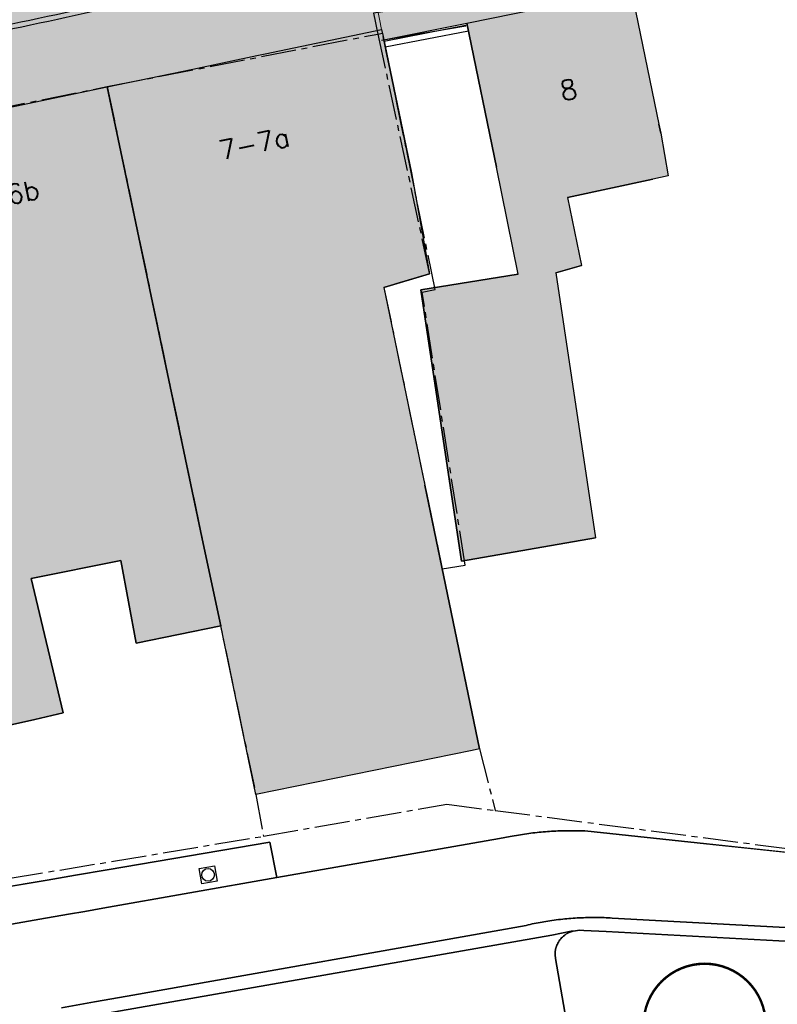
# Model space of a CAD drawing. Header units: metres. Extents: x 202922 to 203755, y 348928 to 349702.
# Tile 32 of 256: x 203250 to 203281, y 349304 to 349344. Entities that reach past the tile are written whole.
import ezdxf
from ezdxf.enums import TextEntityAlignment as Align

# ---------------------------------------------------------------- set-up
doc = ezdxf.new("R2010")
doc.units = ezdxf.units.M
doc.linetypes.add('1-200 CENTER', pattern=[4.28625, 2.8575, -0.47625, 0.47625, -0.47625])
doc.linetypes.add('1-200 DASHDOT', pattern=[2.54, 1.27, -0.635, 0, -0.635])
for name, color, linetype in [('bgt.onbegroeidterreindeel', 252, 'Continuous'), ('PH-BEST-BEBOUWING', 1, 'Continuous'), ('PH-BEST-BEBOUWING-ARCERING', 254, 'Continuous'), ('PH-BEST-BEGROEIIING', 252, 'Continuous'), ('PH-BEST-HUISNUMMER', 7, 'Continuous'), ('PH-BEST-INDACTIEF INGETEKEND', 35, '1-200 DASHDOT'), ('PH-BEST-KADASTRALE-GRENS', 240, '1-200 CENTER'), ('PH-BEST-WEGDEEL', 253, 'Continuous'), ('PH-INM-BOOM-HANDHAVEN', 96, 'Continuous'), ('PH-INM-KANTVERHARDING', 253, 'Continuous'), ('PH-NIEUW-BAND-20-30', 210, 'Continuous'), ('PH-NIEUW-BAND-ARCERING', 143, 'Continuous')]:
    doc.layers.add(name, color=color, linetype=linetype)
doc.layers.add('PH-BEST-PUTRAND', color=12, linetype='Continuous', lineweight=25)
doc.layers.add('PH-NIEUW-OPSLUITBAND-6', color=30, linetype='Continuous', lineweight=30)
doc.layers.add('PH-NIEUW-SBS-DF-HALFSTEENSVERBAND-ROOD-BRUIN-TROTTOIR (GROTER 3)', color=7, linetype='Continuous', lineweight=5, true_color=0x572d2d)
doc.layers.add('PH-NIEUW-SBS-KF-ROOD-BRUIN- KEPERVERBAND RIJWEG', color=7, linetype='Continuous', lineweight=5, true_color=0x572d2d)
doc.styles.add('ROMANS', font='romans.shx')
doc.linetypes.add('1-200 BLOKHAAG', pattern='A,0,-0.035,[1,Gras.shx,S=5,R=0,X=0,Y=0.0025],-0.475', length=0.51)

# ---------------------------------------------------------------- blocks, each defined once
blk = doc.blocks.new('Putdeksel')
for p, q in [((-0.32, 0.32), (0.32, 0.32)), ((-0.32, -0.32), (-0.32, 0.32)), ((0.32, 0.32), (0.32, -0.32)), ((0.32, -0.32), (-0.32, -0.32))]:
    blk.add_line(p, q)
blk.add_circle((0, 0), 0.26)
blk = doc.blocks.new('*U17')
at = {"const_width": 0.1}
blk.add_lwpolyline([(-2.5, 0.004, 0.990403), (2.5, 0.03, 0.990403), (-2.5, 0.018)], format="xyb", dxfattribs=at)
at = {"linetype": 'Continuous', "const_width": 0.15}
blk.add_lwpolyline([(-0.075, 0, 1), (0.075, 0, 1)], format="xyb", close=True, dxfattribs=at)

msp = doc.modelspace()

# ---------------------------------------------------------------- hatches: boundary and pattern name
at = {"layer": 'PH-BEST-BEBOUWING-ARCERING'}
for points in [[(203274.84, 349345.01), (203268.12, 349343.63), (203269.33, 349337.75), (203270.222, 349333.366), (203266.232, 349332.732), (203267.903, 349321.624), (203273.375, 349322.589), (203271.751, 349333.427), (203272.805, 349333.718), (203272.234, 349336.5), (203275.718, 349337.254), (203276.348, 349337.391), (203276.05, 349339.13), (203275.974, 349339.501)], [(203265.86, 349337.51), (203264.691, 349343.091), (203264.63, 349343.38), (203259.876, 349342.382), (203259.534, 349342.311), (203256.906, 349341.759), (203253.413, 349341.026), (203257.336, 349322.349), (203258.057, 349318.988), (203259.492, 349312.081), (203268.341, 349313.89), (203268.629, 349313.949), (203266.4, 349324.737), (203264.729, 349332.822), (203266.589, 349333.378)], [(203253.413, 349341.026), (203244.245, 349339.103), (203242.42, 349338.72), (203242.353, 349338.705), (203244.478, 349329.188), (203245.983, 349322.216), (203246.435, 349322.313), (203247.931, 349314.588), (203250.454, 349315.16), (203251.613, 349315.423), (203250.302, 349320.92), (203253.964, 349321.664), (203254.6, 349318.272), (203258.057, 349318.988), (203257.336, 349322.349)]]:
    msp.add_hatch(color=256, dxfattribs=at).paths.add_polyline_path(points)
at = {"layer": 'PH-NIEUW-BAND-ARCERING', "ltscale": 0.2, "transparency": 33554687}
h = msp.add_hatch(color=256, dxfattribs=at)
h.dxf.hatch_style = 1
h.paths.add_polyline_path([(203222.487, 349341.498, 0.028188), (203267.724, 349348.113), (203267.785, 349347.819, -0.028188), (203222.514, 349341.199, 0.478868), (203217.582, 349333.813), (203226.033, 349306.917), (203225.752, 349306.828), (203217.296, 349333.722, -0.478933)])
at = {"layer": 'PH-NIEUW-SBS-DF-HALFSTEENSVERBAND-ROOD-BRUIN-TROTTOIR (GROTER 3)'}
h = msp.add_hatch(dxfattribs=at)
h.set_pattern_fill('AR-B816', color=256, scale=0.0006, angle=102)
h.set_pattern_definition([(102, (0, 0), (-0.11925575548, -0.025348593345), []), (192, (0, 0), (-0.093907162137, -0.144604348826), [0.12192, -0.12192])])
h.paths.add_polyline_path([(203292.97, 349348.81), (203292.141, 349352.835), (203282.476, 349350.844), (203282.658, 349349.963), (203267.966, 349346.937), (203267.785, 349347.818), (203263.917, 349347.048), (203264.63, 349343.38), (203264.691, 349343.091), (203264.72, 349342.952), (203268.12, 349343.63), (203274.84, 349345.01), (203276.645, 349345.391), (203283.8, 349346.9)])
h = msp.add_hatch(dxfattribs=at)
h.set_pattern_fill('AR-B816', color=256, scale=0.0006, angle=100)
h.set_pattern_definition([(100, (0, 0), (-0.120067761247, -0.02117118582), []), (190, (0, 0), (-0.098896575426, -0.14123894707), [0.12192, -0.12192])])
edge = h.paths.add_edge_path()
edge.add_line((203217.814, 349333.074), (203223.395, 349334.336))
edge.add_line((203223.395, 349334.336), (203223.4, 349334.343))
edge.add_line((203223.4, 349334.343), (203223.435, 349334.345))
edge.add_line((203223.435, 349334.345), (203224.037, 349334.483))
edge.add_line((203224.037, 349334.483), (203234.09, 349336.79))
edge.add_line((203234.09, 349336.79), (203234.943, 349336.988))
edge.add_line((203234.943, 349336.988), (203242.396, 349338.715))
edge.add_line((203242.396, 349338.715), (203244.245, 349339.103))
edge.add_line((203244.245, 349339.103), (203253.413, 349341.026))
edge.add_line((203253.413, 349341.026), (203256.906, 349341.759))
edge.add_line((203256.906, 349341.759), (203259.534, 349342.311))
edge.add_line((203259.534, 349342.311), (203259.876, 349342.382))
edge.add_line((203259.876, 349342.382), (203264.63, 349343.38))
edge.add_line((203264.63, 349343.38), (203263.917, 349347.048))
edge.add_arc((203186.486, 349745.698), 406.1, 275.08974, 280.99188, ccw=False)
edge.add_arc((203223.02, 349335.522), 5.7, 95.0897, 197.4429)
edge.add_line((203217.582, 349333.813), (203217.814, 349333.074))
at = {"layer": 'PH-NIEUW-SBS-KF-ROOD-BRUIN- KEPERVERBAND RIJWEG'}
h = msp.add_hatch(dxfattribs=at)
h.set_pattern_fill('AR-HBONE', color=256, scale=0.002)
h.paths.add_polyline_path([(203320.389, 349358.959), (203319.219, 349364.64), (203267.175, 349353.921, -0.028658), (203221.847, 349347.264), (203222.361, 349341.472, 0.028786), (203267.893, 349348.147)])

# ---------------------------------------------------------------- linework, layer by layer
at = {"layer": 'bgt.onbegroeidterreindeel'}
for p, q in [((203268.12, 349343.63), (203269.33, 349337.75)), ((203265.86, 349337.51), (203264.691, 349343.091)), ((203276.05, 349339.13), (203275.974, 349339.501)), ((203272.234, 349336.5), (203275.718, 349337.254)), ((203271.751, 349333.427), (203272.805, 349333.718)), ((203264.729, 349332.822), (203266.589, 349333.378)), ((203270.222, 349333.366), (203266.232, 349332.732)), ((203266.232, 349332.732), (203267.903, 349321.624)), ((203268.629, 349313.949), (203266.4, 349324.737)), ((203267.903, 349321.624), (203273.375, 349322.589)), ((203250.302, 349320.92), (203253.964, 349321.664)), ((203253.964, 349321.664), (203254.6, 349318.272)), ((203251.613, 349315.423), (203250.302, 349320.92)), ((203254.6, 349318.272), (203258.057, 349318.988)), ((203250.454, 349315.16), (203251.613, 349315.423)), ((203247.931, 349314.588), (203250.454, 349315.16)), ((203270.903, 349310.521), (203270.818, 349310.511)), ((203270.988, 349310.531), (203270.903, 349310.521)), ((203271.073, 349310.54), (203270.988, 349310.531)), ((203271.158, 349310.548), (203271.073, 349310.54)), ((203271.243, 349310.556), (203271.158, 349310.548)), ((203271.328, 349310.563), (203271.243, 349310.556)), ((203271.413, 349310.569), (203271.328, 349310.563)), ((203271.498, 349310.575), (203271.413, 349310.569)), ((203271.583, 349310.581), (203271.498, 349310.575)), ((203271.668, 349310.586), (203271.583, 349310.581)), ((203271.753, 349310.59), (203271.668, 349310.586)), ((203271.839, 349310.594), (203271.753, 349310.59)), ((203271.924, 349310.597), (203271.839, 349310.594)), ((203272.006, 349310.6), (203271.924, 349310.597)), ((203272.089, 349310.602), (203272.006, 349310.6)), ((203272.171, 349310.604), (203272.089, 349310.602)), ((203272.254, 349310.605), (203272.171, 349310.604)), ((203272.336, 349310.606), (203272.254, 349310.605)), ((203272.419, 349310.606), (203272.336, 349310.606)), ((203272.507, 349310.605), (203272.419, 349310.606)), ((203272.596, 349310.604), (203272.507, 349310.605)), ((203272.684, 349310.602), (203272.596, 349310.604)), ((203272.772, 349310.6), (203272.684, 349310.602)), ((203272.86, 349310.597), (203272.772, 349310.6)), ((203272.948, 349310.594), (203272.86, 349310.597)), ((203277.919, 349310.074), (203272.948, 349310.594)), ((203260.067, 349310.136), (203253.404, 349309.003)), ((203260.349, 349308.686), (203260.067, 349310.136)), ((203269.457, 349310.29), (203260.349, 349308.686)), ((203269.891, 349310.366), (203269.457, 349310.29)), ((203269.975, 349310.382), (203269.891, 349310.366)), ((203270.059, 349310.397), (203269.975, 349310.382)), ((203270.143, 349310.412), (203270.059, 349310.397)), ((203270.227, 349310.426), (203270.143, 349310.412)), ((203270.312, 349310.44), (203270.227, 349310.426)), ((203270.396, 349310.453), (203270.312, 349310.44)), ((203270.48, 349310.466), (203270.396, 349310.453)), ((203270.565, 349310.478), (203270.48, 349310.466)), ((203270.649, 349310.49), (203270.565, 349310.478)), ((203270.734, 349310.501), (203270.649, 349310.49)), ((203270.818, 349310.511), (203270.734, 349310.501)), ((203282.58, 349309.574), (203277.919, 349310.074)), ((203253.404, 349309.003), (203252.108, 349308.782)), ((203250.959, 349308.587), (203248.895, 349308.236)), ((203252.108, 349308.782), (203250.959, 349308.587))]:
    msp.add_line(p, q, dxfattribs=at)
at = {"layer": 'PH-BEST-BEBOUWING'}
for points in [[(203276.05, 349339.13), (203276.348, 349337.391), (203275.718, 349337.254), (203272.234, 349336.5), (203272.805, 349333.718), (203271.751, 349333.427), (203273.375, 349322.589), (203267.903, 349321.624), (203266.232, 349332.732), (203270.222, 349333.366), (203269.33, 349337.75), (203268.12, 349343.63), (203274.84, 349345.01), (203275.974, 349339.501), (203276.05, 349339.13)], [(203253.413, 349341.026), (203256.906, 349341.759), (203259.534, 349342.311), (203259.876, 349342.382), (203264.63, 349343.38), (203264.691, 349343.091), (203265.86, 349337.51), (203266.589, 349333.378), (203264.729, 349332.822), (203266.4, 349324.737), (203268.629, 349313.949), (203268.341, 349313.89), (203259.492, 349312.081), (203258.057, 349318.988), (203257.336, 349322.349), (203253.413, 349341.026)], [(203242.353, 349338.705), (203242.42, 349338.72), (203244.245, 349339.103), (203253.413, 349341.026), (203257.336, 349322.349), (203258.057, 349318.988), (203254.6, 349318.272), (203253.964, 349321.664), (203250.302, 349320.92), (203251.613, 349315.423), (203250.454, 349315.16), (203247.931, 349314.588), (203246.435, 349322.313), (203245.983, 349322.216), (203244.478, 349329.188), (203242.353, 349338.705)]]:
    msp.add_lwpolyline(points, close=True, dxfattribs=at)
at = {"layer": 'PH-BEST-BEGROEIIING'}
msp.add_lwpolyline([(203272.549, 349300.752), (203271.748, 349305.383), (203271.723, 349305.53), (203271.724, 349305.568), (203271.726, 349305.605), (203271.729, 349305.643), (203271.734, 349305.68), (203271.74, 349305.717), (203271.747, 349305.754), (203271.758, 349305.797), (203271.77, 349305.84), (203271.785, 349305.882), (203271.801, 349305.923), (203271.82, 349305.964), (203271.84, 349306.003), (203271.866, 349306.049), (203271.894, 349306.094), (203271.925, 349306.137), (203271.958, 349306.179), (203271.994, 349306.218), (203272.031, 349306.256), (203272.075, 349306.296), (203272.122, 349306.334), (203272.171, 349306.368), (203272.222, 349306.399), (203272.275, 349306.428), (203272.329, 349306.453), (203272.349, 349306.461), (203272.37, 349306.469), (203272.386, 349306.475), (203272.402, 349306.481), (203272.418, 349306.486), (203272.434, 349306.491), (203272.451, 349306.496), (203272.467, 349306.5), (203272.733, 349306.533), (203272.903, 349306.524), (203273.815, 349306.476), (203281.892, 349306.051)], dxfattribs=at)
at = {"layer": 'PH-BEST-INDACTIEF INGETEKEND', "linetype": '1-200 BLOKHAAG', "flags": 128}
msp.add_lwpolyline([(203264.78, 349342.665), (203268.183, 349343.324)], dxfattribs=at)
at = {"layer": 'PH-BEST-KADASTRALE-GRENS', "ltscale": 0.5}
for p, q in [((203253.41, 349341.043), (203264.477, 349343.191)), ((203264.477, 349343.191), (203264.669, 349343.229)), ((203242.332, 349338.798), (203253.41, 349341.043)), ((203267.107, 349321.312), (203268.049, 349321.463)), ((203269.282, 349311.432), (203286.165, 349309.231)), ((203249.36, 349308.647), (203259.795, 349310.377))]:
    msp.add_line(p, q, dxfattribs=at)
for points in [[(203283.763, 349346.877), (203264.305, 349344.046), (203264.477, 349343.191)], [(203264.477, 349343.191), (203266.589, 349333.378), (203264.729, 349332.822), (203267.107, 349321.312)], [(203268.049, 349321.463), (203266.293, 349332.632), (203266.821, 349332.743), (203264.669, 349343.229)], [(203253.41, 349341.043), (203259.492, 349312.081), (203259.795, 349310.377)], [(203267.107, 349321.312), (203268.629, 349313.949), (203269.282, 349311.432)], [(203259.795, 349310.377), (203267.302, 349311.686), (203269.282, 349311.432)]]:
    msp.add_lwpolyline(points, dxfattribs=at)
at = {"layer": 'PH-BEST-WEGDEEL'}
for points in [[(203232.308, 349303.75), (203250.658, 349306.98), (203251.833, 349307.187), (203252.491, 349307.303), (203253.237, 349307.434), (203260.349, 349308.686), (203269.457, 349310.29), (203269.891, 349310.366), (203269.975, 349310.382), (203270.059, 349310.397), (203270.143, 349310.412), (203270.227, 349310.426), (203270.312, 349310.44), (203270.396, 349310.453), (203270.48, 349310.466), (203270.565, 349310.478), (203270.649, 349310.49), (203270.734, 349310.501), (203270.818, 349310.511), (203270.903, 349310.521), (203270.988, 349310.531), (203271.073, 349310.54), (203271.158, 349310.548), (203271.243, 349310.556), (203271.328, 349310.563), (203271.413, 349310.569), (203271.498, 349310.575), (203271.583, 349310.581), (203271.668, 349310.586), (203271.753, 349310.59), (203271.839, 349310.594), (203271.924, 349310.597), (203272.006, 349310.6), (203272.089, 349310.602), (203272.171, 349310.604), (203272.254, 349310.605), (203272.336, 349310.606), (203272.419, 349310.606), (203272.507, 349310.605), (203272.596, 349310.604), (203272.684, 349310.602), (203272.772, 349310.6), (203272.86, 349310.597), (203272.948, 349310.594), (203277.919, 349310.074), (203282.58, 349309.574)], [(203281.894, 349306.61), (203274.066, 349307.032), (203273.982, 349307.037), (203273.897, 349307.041), (203273.813, 349307.045), (203273.728, 349307.048), (203273.644, 349307.051), (203273.559, 349307.053), (203273.474, 349307.054), (203273.39, 349307.055), (203273.305, 349307.055), (203273.22, 349307.055), (203273.136, 349307.054), (203273.051, 349307.052), (203272.966, 349307.05), (203272.882, 349307.047), (203272.797, 349307.044), (203272.713, 349307.04), (203272.628, 349307.036), (203272.544, 349307.031), (203272.46, 349307.025), (203272.375, 349307.019), (203272.291, 349307.012), (203272.207, 349307.005), (203272.122, 349306.997), (203272.038, 349306.988), (203271.95, 349306.978), (203271.862, 349306.968), (203271.774, 349306.957), (203271.686, 349306.945), (203271.598, 349306.933), (203271.51, 349306.92), (203271.431, 349306.908), (203271.351, 349306.895), (203271.272, 349306.882), (203271.193, 349306.868), (203271.113, 349306.854), (203271.034, 349306.839), (203270.951, 349306.823), (203270.868, 349306.806), (203270.785, 349306.789), (203270.702, 349306.771), (203270.62, 349306.752), (203270.537, 349306.733), (203254.228, 349303.842), (203252.895, 349303.606), (203251.535, 349303.365)], [(203251.535, 349303.365), (203252.895, 349303.606), (203254.228, 349303.842), (203270.537, 349306.733), (203270.62, 349306.752), (203270.702, 349306.771), (203270.785, 349306.789), (203270.868, 349306.806), (203270.951, 349306.823), (203271.034, 349306.839), (203271.113, 349306.854), (203271.193, 349306.868), (203271.272, 349306.882), (203271.351, 349306.895), (203271.431, 349306.908), (203271.51, 349306.92), (203271.598, 349306.933), (203271.686, 349306.945), (203271.774, 349306.957), (203271.862, 349306.968), (203271.95, 349306.978), (203272.038, 349306.988), (203272.122, 349306.997), (203272.207, 349307.005), (203272.291, 349307.012), (203272.375, 349307.019), (203272.46, 349307.025), (203272.544, 349307.031), (203272.628, 349307.036), (203272.713, 349307.04), (203272.797, 349307.044), (203272.882, 349307.047), (203272.966, 349307.05), (203273.051, 349307.052), (203273.136, 349307.054), (203273.22, 349307.055), (203273.305, 349307.055), (203273.39, 349307.055), (203273.474, 349307.054), (203273.559, 349307.053), (203273.644, 349307.051), (203273.728, 349307.048), (203273.813, 349307.045), (203273.897, 349307.041), (203273.982, 349307.037), (203274.066, 349307.032), (203281.894, 349306.61)], [(203281.892, 349306.051), (203273.815, 349306.476), (203272.903, 349306.524), (203272.733, 349306.533), (203272.467, 349306.5), (203272.38, 349306.489), (203271.6, 349306.334), (203251.62, 349302.833)], [(203251.62, 349302.833), (203271.6, 349306.334), (203272.38, 349306.489), (203272.467, 349306.5), (203272.451, 349306.496), (203272.434, 349306.491), (203272.418, 349306.486), (203272.402, 349306.481), (203272.386, 349306.475), (203272.37, 349306.469), (203272.349, 349306.461), (203272.329, 349306.453), (203272.275, 349306.428), (203272.222, 349306.399), (203272.171, 349306.368), (203272.122, 349306.334), (203272.075, 349306.296), (203272.031, 349306.256), (203271.994, 349306.218), (203271.958, 349306.179), (203271.925, 349306.137), (203271.894, 349306.094), (203271.866, 349306.049), (203271.84, 349306.003), (203271.82, 349305.964), (203271.801, 349305.923), (203271.785, 349305.882), (203271.77, 349305.84), (203271.758, 349305.797), (203271.747, 349305.754), (203271.74, 349305.717), (203271.734, 349305.68), (203271.729, 349305.643), (203271.726, 349305.605), (203271.724, 349305.568), (203271.723, 349305.53), (203271.748, 349305.383), (203272.549, 349300.752)]]:
    msp.add_lwpolyline(points, dxfattribs=at)
msp.add_lwpolyline([(203232.03, 349305.363), (203232.262, 349305.403), (203248.895, 349308.236), (203250.959, 349308.587), (203252.108, 349308.782), (203253.404, 349309.003), (203260.067, 349310.136), (203260.349, 349308.686), (203253.237, 349307.434), (203252.491, 349307.303), (203251.833, 349307.187), (203250.658, 349306.98), (203232.308, 349303.75), (203232.03, 349305.363)], close=True, dxfattribs=at)
at = {"layer": 'PH-INM-KANTVERHARDING', "flags": 128}
for points in [[(203217.025, 349334.585, -0.461272), (203221.482, 349340.772), (203226.933, 349341.138, 0.012257), (203241.12, 349342.292, 0.014651), (203246.946, 349343.132, 0.014836), (203252.785, 349344.328), (203259.827, 349345.789), (203269.789, 349347.841), (203280.366, 349350.022), (203291.686, 349352.366, -0.40296), (203292.316, 349351.992)], [(203217.155, 349334.634), (203217.215, 349334.649, -0.460144), (203221.497, 349340.573), (203226.945, 349340.939, 0.012257), (203241.142, 349342.093, 0.014653), (203246.98, 349342.935, 0.014829), (203252.828, 349344.133), (203259.868, 349345.593), (203269.829, 349347.645), (203280.406, 349349.826), (203291.73, 349352.171, -0.404918), (203292.123, 349351.939, -0.210866)]]:
    msp.add_lwpolyline(points, format="xyb", dxfattribs=at)
msp.add_lwpolyline([(203264.629, 349342.936), (203268.082, 349343.529)], dxfattribs=at)
at = {"layer": 'PH-NIEUW-BAND-20-30'}
msp.add_lwpolyline([(203267.785, 349347.819, -0.028188), (203222.514, 349341.199)], format="xyb", dxfattribs=at)
msp.add_arc((203186.486, 349745.698), 405.8, 275.08974, 281.54814, dxfattribs=at)
at = {"layer": 'PH-NIEUW-OPSLUITBAND-6'}
for points in [[(203264.72, 349342.952), (203268.12, 349343.63)], [(203264.732, 349342.893), (203268.132, 349343.571)]]:
    msp.add_lwpolyline(points, dxfattribs=at)
at = {"layer": 'PH-NIEUW-SBS-DF-HALFSTEENSVERBAND-ROOD-BRUIN-TROTTOIR (GROTER 3)'}
msp.add_lwpolyline([(203264.63, 349343.38), (203263.917, 349347.048)], dxfattribs=at)

# ---------------------------------------------------------------- block references
at = {"layer": 'PH-BEST-PUTRAND', "rotation": 9.65046899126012}
msp.add_blockref('Putdeksel', (203257.536, 349308.8), dxfattribs=at)
at = {"layer": 'PH-INM-BOOM-HANDHAVEN'}
msp.add_blockref('*U17', (203277.842, 349302.664), dxfattribs=at)

# ---------------------------------------------------------------- texts
at = {"layer": 'PH-BEST-HUISNUMMER', "style": 'ROMANS'}
for s, rotation, p in [('8', 11.6, (203272.275, 349340.91)), ('7-7a', 11.8, (203259.428, 349338.712)), ('6-6b', 11.8, (203249.196, 349336.565))]:
    msp.add_text(s, height=0.8, rotation=rotation, dxfattribs=at).set_placement(p, align=Align.MIDDLE_CENTER)

doc.saveas('drawing.dxf')
